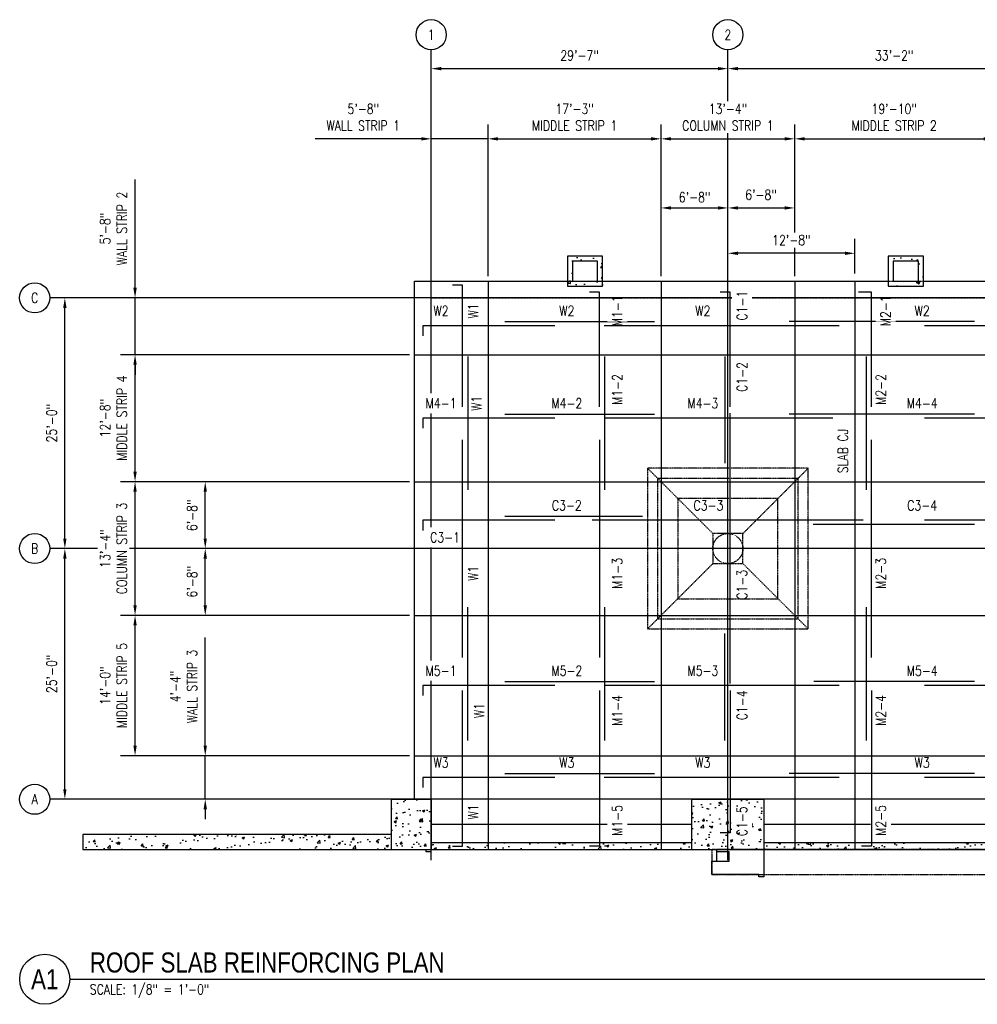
# Model space of a CAD drawing. Header units: inches. Extents: x -243 to 27073, y 648 to 1826.
# Tile 1 of 4: x -243 to 903, y 648 to 1826. Entities that reach past the tile are written whole.
import ezdxf
from ezdxf.enums import TextEntityAlignment as Align

# ---------------------------------------------------------------- set-up
doc = ezdxf.new("R2010")
doc.units = ezdxf.units.IN
doc.header["$MEASUREMENT"] = 0
for name, pattern in [('CENTER2', [1.125, 0.75, -0.125, 0.125, -0.125]), ('Dash', [0.25, 0.125, -0.125]), ('HIDDEN2', [0.1875, 0.125, -0.0625])]:
    doc.linetypes.add(name, pattern=pattern)
doc.layers.get('Defpoints').update_dxf_attribs({"color": 6})
for name, color, linetype in [('A-DETL-MEDM', 2, 'Continuous'), ('A-WALL', 4, 'Continuous'), ('A-WALL-HDLN', 3, 'Dash'), ('S-ANNO-DIMS', 1, 'Continuous'), ('S-ANNO-SYMB', 2, 'Continuous'), ('S-ANNO-TEXT', 2, 'Continuous'), ('S-BEAM', 13, 'Continuous'), ('S-BEAM-HDLN', 13, 'Dash'), ('S-BEAM-OTLN', 8, 'Dash'), ('S-COLS', 53, 'Continuous'), ('S-COLS-HDLN', 53, 'Dash'), ('S-GRID', 1, 'CENTER2'), ('S-GRID-IDEN', 1, 'Continuous'), ('S-JNTS-CTLJ', 132, 'Continuous'), ('S-REIN-RBAR-LONG', 6, 'Continuous'), ('S-REIN-RBAR-TRAN', 35, 'Continuous'), ('S-REIN-TAG-LONG', 31, 'Continuous'), ('S-REIN-TAG-TRAN', 31, 'Continuous'), ('S-SLAB', 173, 'Continuous')]:
    doc.layers.add(name, color=color, linetype=linetype)
doc.layers.add('A-PLST-NPLT', color=11, linetype='Continuous', plot=False)
doc.layers.add('A-WALL-PATT', color=9, linetype='Continuous', true_color=0x808080)
doc.styles.add('Annotative', font='romans.shx', dxfattribs={"width": 0.8, "height": 0.125})
doc.styles.add('Arial', font='romans.shx', dxfattribs={"width": 0.8})
doc.styles.add('TITLES', font='swiss.ttf', dxfattribs={"width": 0.8, "height": 0.25})
doc.dimstyles.new('Annotative', dxfattribs={"dimscale": 0, "dimtxt": 0.125, "dimasz": 0.125, "dimexe": 0.18, "dimexo": 0.0625, "dimgap": 0.09, "dimtad": 1, "dimdec": 3, "dimzin": 3, "dimdsep": 46, "dimlunit": 4, "dimtxsty": 'Annotative', "dimcen": 0.09, "dimclrt": 2, "dimazin": 2, "dimtfac": 1, "dimtdec": 3, "dimtmove": 0, "dimatfit": 0, "dimfxl": 1, "dimtfill": 1, "dimfrac": 2, "dimtolj": 1, "dimtzin": 0, "dimarcsym": 0})

# ---------------------------------------------------------------- blocks, each defined once
blk = doc.blocks.new('Grid - Circle 3_8_-570341-02_SP_Framing Plan-BO SLAB LOW_DOC')
at = {"layer": 'S-GRID-IDEN'}
blk.add_circle((0, 0), 0.188, dxfattribs=at)
blk = doc.blocks.new('*D8')
at = {"layer": 'Defpoints', "color": 0, "lineweight": -3, "transparency": 16777216}
for p in [(-189.3, 1193.2), (229.1, 1193.2), (201.1, 893.2)]:
    blk.add_point(p, dxfattribs=at)
at = {"layer": 'S-ANNO-DIMS', "color": 0, "lineweight": -2, "transparency": 16777216}
blk.add_line((-189.3, 905.2), (-189.3, 1181.2), dxfattribs=at)
at = {"layer": 'S-ANNO-DIMS', "color": 0, "lineweight": -3, "transparency": 16777216}
for points in [[(-191.3, 1181.2), (-187.3, 1181.2), (-189.3, 1193.2)], [(-191.3, 905.2), (-187.3, 905.2), (-189.3, 893.2)]]:
    blk.add_solid(points, dxfattribs=at)
at = {"layer": 'S-ANNO-DIMS', "color": 2, "lineweight": -3, "transparency": 16777216, "insert": (-205.1, 1043.2), "char_height": 12, "width": 60.165, "attachment_point": 5, "rotation": 90, "style": 'Annotative'}
blk.add_mtext('\\A1;25\'-0"', dxfattribs=at)
blk = doc.blocks.new('*D9')
at = {"layer": 'Defpoints', "color": 0, "lineweight": -3, "transparency": 16777216}
for p in [(-189.3, 1493.2), (249.1, 1493.2), (229.1, 1193.2)]:
    blk.add_point(p, dxfattribs=at)
at = {"layer": 'S-ANNO-DIMS', "color": 0, "lineweight": -2, "transparency": 16777216}
blk.add_line((-189.3, 1205.2), (-189.3, 1481.2), dxfattribs=at)
at = {"layer": 'S-ANNO-DIMS', "color": 0, "lineweight": -3, "transparency": 16777216}
for points in [[(-191.3, 1481.2), (-187.3, 1481.2), (-189.3, 1493.2)], [(-191.3, 1205.2), (-187.3, 1205.2), (-189.3, 1193.2)]]:
    blk.add_solid(points, dxfattribs=at)
at = {"layer": 'S-ANNO-DIMS', "color": 2, "lineweight": -3, "transparency": 16777216, "insert": (-205.1, 1343.2), "char_height": 12, "width": 60.165, "attachment_point": 5, "rotation": 90, "style": 'Annotative'}
blk.add_mtext('\\A1;25\'-0"', dxfattribs=at)
blk = doc.blocks.new('*D10')
at = {"layer": 'Defpoints', "color": 0, "lineweight": -3, "transparency": 16777216}
for p in [(604.1, 1767.5), (249.1, 1513.2), (604.1, 1513.2)]:
    blk.add_point(p, dxfattribs=at)
at = {"layer": 'S-ANNO-DIMS', "color": 0, "lineweight": -2, "transparency": 16777216}
blk.add_line((261.1, 1767.5), (592.1, 1767.5), dxfattribs=at)
at = {"layer": 'S-ANNO-DIMS', "color": 0, "lineweight": -3, "transparency": 16777216}
for points in [[(261.1, 1769.5), (261.1, 1765.5), (249.1, 1767.5)], [(592.1, 1769.5), (592.1, 1765.5), (604.1, 1767.5)]]:
    blk.add_solid(points, dxfattribs=at)
at = {"layer": 'S-ANNO-DIMS', "color": 2, "lineweight": -3, "transparency": 16777216, "insert": (426.6, 1783.3), "char_height": 12, "width": 60.165, "attachment_point": 5, "style": 'Annotative'}
blk.add_mtext('\\A1;29\'-7"', dxfattribs=at)
blk = doc.blocks.new('*D11')
at = {"layer": 'Defpoints', "color": 0, "lineweight": -3, "transparency": 16777216}
for p in [(1002.1, 1767.5), (604.1, 1513.2), (1002.1, 1513.2)]:
    blk.add_point(p, dxfattribs=at)
at = {"layer": 'S-ANNO-DIMS', "color": 0, "lineweight": -2, "transparency": 16777216}
blk.add_line((616.1, 1767.5), (990.1, 1767.5), dxfattribs=at)
at = {"layer": 'S-ANNO-DIMS', "color": 0, "lineweight": -3, "transparency": 16777216}
for points in [[(616.1, 1769.5), (616.1, 1765.5), (604.1, 1767.5)], [(990.1, 1769.5), (990.1, 1765.5), (1002.1, 1767.5)]]:
    blk.add_solid(points, dxfattribs=at)
at = {"layer": 'S-ANNO-DIMS', "color": 2, "lineweight": -3, "transparency": 16777216, "insert": (803.1, 1783.3), "char_height": 12, "width": 60.165, "attachment_point": 5, "style": 'Annotative'}
blk.add_mtext('\\A1;33\'-2"', dxfattribs=at)
blk = doc.blocks.new('*D15')
at = {"layer": 'Defpoints', "color": 0, "lineweight": -3, "transparency": 16777216}
for p in [(604.1, 1600.8), (524.1, 1513.2), (604.1, 1513.2)]:
    blk.add_point(p, dxfattribs=at)
at = {"layer": 'S-ANNO-DIMS', "color": 0, "lineweight": -2, "transparency": 16777216}
blk.add_line((536.1, 1600.8), (592.1, 1600.8), dxfattribs=at)
at = {"layer": 'S-ANNO-DIMS', "color": 0, "lineweight": -3, "transparency": 16777216}
for points in [[(536.1, 1602.8), (536.1, 1598.8), (524.1, 1600.8)], [(592.1, 1602.8), (592.1, 1598.8), (604.1, 1600.8)]]:
    blk.add_solid(points, dxfattribs=at)
at = {"layer": 'S-ANNO-DIMS', "color": 2, "lineweight": -3, "transparency": 16777216, "insert": (564.3, 1613.6), "char_height": 12, "width": 94.376, "attachment_point": 5, "style": 'Annotative'}
blk.add_mtext('\\A1;6\'-8"', dxfattribs=at)
blk = doc.blocks.new('*D16')
at = {"layer": 'Defpoints', "color": 0, "lineweight": -3, "transparency": 16777216}
for p in [(684.1, 1600.8), (604.1, 1513.2), (684.1, 1513.2)]:
    blk.add_point(p, dxfattribs=at)
at = {"layer": 'S-ANNO-DIMS', "color": 0, "lineweight": -2, "transparency": 16777216}
blk.add_line((616.1, 1600.8), (672.1, 1600.8), dxfattribs=at)
at = {"layer": 'S-ANNO-DIMS', "color": 0, "lineweight": -3, "transparency": 16777216}
for points in [[(616.1, 1602.8), (616.1, 1598.8), (604.1, 1600.8)], [(672.1, 1602.8), (672.1, 1598.8), (684.1, 1600.8)]]:
    blk.add_solid(points, dxfattribs=at)
at = {"layer": 'S-ANNO-DIMS', "color": 2, "lineweight": -3, "transparency": 16777216, "insert": (643.8, 1616.6), "char_height": 12, "width": 94.376, "attachment_point": 5, "style": 'Annotative'}
blk.add_mtext('\\A1;6\'-8"', dxfattribs=at)
blk = doc.blocks.new('*D23')
at = {"layer": 'Defpoints', "color": 0, "lineweight": -3, "transparency": 16777216}
for p in [(-21.3, 945.2), (229.1, 945.2), (201.1, 893.2)]:
    blk.add_point(p, dxfattribs=at)
at = {"layer": 'S-ANNO-DIMS', "color": 0, "lineweight": -2, "transparency": 16777216}
for p, q in [((-21.3, 957.2), (-21.3, 1086.8)), ((-21.3, 893.2), (-21.3, 945.2)), ((-21.3, 881.2), (-21.3, 869.2))]:
    blk.add_line(p, q, dxfattribs=at)
at = {"layer": 'S-ANNO-DIMS', "color": 0, "lineweight": -3, "transparency": 16777216}
for points in [[(-23.3, 957.2), (-19.3, 957.2), (-21.3, 945.2)], [(-23.3, 881.2), (-19.3, 881.2), (-21.3, 893.2)]]:
    blk.add_solid(points, dxfattribs=at)
at = {"layer": 'S-ANNO-DIMS', "color": 2, "lineweight": -3, "transparency": 16777216, "insert": (-47.1, 1028.1), "char_height": 12, "width": 129.531, "attachment_point": 5, "rotation": 90, "style": 'Annotative'}
blk.add_mtext('\\A1;4\'-4"\\PWALL STRIP 3', dxfattribs=at)
blk = doc.blocks.new('*D24')
at = {"layer": 'Defpoints', "color": 0, "lineweight": -3, "transparency": 16777216}
for p in [(-105.3, 1113.2), (229.1, 1113.2), (229.1, 945.2)]:
    blk.add_point(p, dxfattribs=at)
at = {"layer": 'S-ANNO-DIMS', "color": 0, "lineweight": -2, "transparency": 16777216}
for p, q in [((223.1, 1113.2), (-122.6, 1113.2)), ((-105.3, 957.2), (-105.3, 1101.2)), ((223.1, 945.2), (-122.6, 945.2))]:
    blk.add_line(p, q, dxfattribs=at)
at = {"layer": 'S-ANNO-DIMS', "color": 0, "lineweight": -3, "transparency": 16777216}
for points in [[(-107.3, 1101.2), (-103.3, 1101.2), (-105.3, 1113.2)], [(-107.3, 957.2), (-103.3, 957.2), (-105.3, 945.2)]]:
    blk.add_solid(points, dxfattribs=at)
at = {"layer": 'S-ANNO-DIMS', "color": 2, "lineweight": -3, "transparency": 16777216, "insert": (-131.1, 1029.2), "char_height": 12, "width": 117.262, "attachment_point": 5, "rotation": 90, "style": 'Annotative'}
blk.add_mtext('\\A1;14\'-0"\\PMIDDLE STRIP 5', dxfattribs=at)
blk = doc.blocks.new('*D25')
at = {"layer": 'Defpoints', "color": 0, "lineweight": -3, "transparency": 16777216}
for p in [(-21.3, 1193.2), (249.1, 1193.2), (229.1, 1113.2)]:
    blk.add_point(p, dxfattribs=at)
at = {"layer": 'S-ANNO-DIMS', "color": 0, "lineweight": -2, "transparency": 16777216}
blk.add_line((-21.3, 1125.2), (-21.3, 1181.2), dxfattribs=at)
at = {"layer": 'S-ANNO-DIMS', "color": 0, "lineweight": -3, "transparency": 16777216}
for points in [[(-23.3, 1181.2), (-19.3, 1181.2), (-21.3, 1193.2)], [(-23.3, 1125.2), (-19.3, 1125.2), (-21.3, 1113.2)]]:
    blk.add_solid(points, dxfattribs=at)
at = {"layer": 'S-ANNO-DIMS', "color": 2, "lineweight": -3, "transparency": 16777216, "insert": (-37.1, 1153.5), "char_height": 12, "width": 94.376, "attachment_point": 5, "rotation": 90, "style": 'Annotative'}
blk.add_mtext('\\A1;6\'-8"', dxfattribs=at)
blk = doc.blocks.new('*D26')
at = {"layer": 'Defpoints', "color": 0, "lineweight": -3, "transparency": 16777216}
for p in [(-21.3, 1273.2), (229.1, 1273.2), (249.1, 1193.2)]:
    blk.add_point(p, dxfattribs=at)
at = {"layer": 'S-ANNO-DIMS', "color": 0, "lineweight": -2, "transparency": 16777216}
blk.add_line((-21.3, 1205.2), (-21.3, 1261.2), dxfattribs=at)
at = {"layer": 'S-ANNO-DIMS', "color": 0, "lineweight": -3, "transparency": 16777216}
for points in [[(-23.3, 1261.2), (-19.3, 1261.2), (-21.3, 1273.2)], [(-23.3, 1205.2), (-19.3, 1205.2), (-21.3, 1193.2)]]:
    blk.add_solid(points, dxfattribs=at)
at = {"layer": 'S-ANNO-DIMS', "color": 2, "lineweight": -3, "transparency": 16777216, "insert": (-37.1, 1233), "char_height": 12, "width": 94.376, "attachment_point": 5, "rotation": 90, "style": 'Annotative'}
blk.add_mtext('\\A1;6\'-8"', dxfattribs=at)
blk = doc.blocks.new('*D27')
at = {"layer": 'Defpoints', "color": 0, "lineweight": -3, "transparency": 16777216}
for p in [(-105.3, 1425.2), (229.1, 1425.2), (229.1, 1273.2)]:
    blk.add_point(p, dxfattribs=at)
at = {"layer": 'S-ANNO-DIMS', "color": 0, "lineweight": -2, "transparency": 16777216}
for p, q in [((223.1, 1425.2), (-122.6, 1425.2)), ((-105.3, 1285.2), (-105.3, 1413.2)), ((223.1, 1273.2), (-122.6, 1273.2))]:
    blk.add_line(p, q, dxfattribs=at)
at = {"layer": 'S-ANNO-DIMS', "color": 0, "lineweight": -3, "transparency": 16777216}
for points in [[(-107.3, 1413.2), (-103.3, 1413.2), (-105.3, 1425.2)], [(-107.3, 1285.2), (-103.3, 1285.2), (-105.3, 1273.2)]]:
    blk.add_solid(points, dxfattribs=at)
at = {"layer": 'S-ANNO-DIMS', "color": 2, "lineweight": -3, "transparency": 16777216, "insert": (-131.1, 1349.2), "char_height": 12, "width": 117.262, "attachment_point": 5, "rotation": 90, "style": 'Annotative'}
blk.add_mtext('\\A1;12\'-8"\\PMIDDLE STRIP 4', dxfattribs=at)
blk = doc.blocks.new('*D28')
at = {"layer": 'Defpoints', "color": 0, "lineweight": -3, "transparency": 16777216}
for p in [(-105.3, 1493.2), (229.1, 1493.2), (229.1, 1425.2)]:
    blk.add_point(p, dxfattribs=at)
at = {"layer": 'S-ANNO-DIMS', "color": 0, "lineweight": -2, "transparency": 16777216}
for p, q in [((-105.3, 1505.2), (-105.3, 1634.8)), ((-105.3, 1425.2), (-105.3, 1493.2)), ((-105.3, 1413.2), (-105.3, 1401.2))]:
    blk.add_line(p, q, dxfattribs=at)
at = {"layer": 'S-ANNO-DIMS', "color": 0, "lineweight": -3, "transparency": 16777216}
for points in [[(-107.3, 1505.2), (-103.3, 1505.2), (-105.3, 1493.2)], [(-107.3, 1413.2), (-103.3, 1413.2), (-105.3, 1425.2)]]:
    blk.add_solid(points, dxfattribs=at)
at = {"layer": 'S-ANNO-DIMS', "color": 2, "lineweight": -3, "transparency": 16777216, "insert": (-131.1, 1576.1), "char_height": 12, "width": 107.528, "attachment_point": 5, "rotation": 90, "style": 'Annotative'}
blk.add_mtext('\\A1;5\'-8"\\PWALL STRIP 2', dxfattribs=at)
blk = doc.blocks.new('*D29')
at = {"layer": 'Defpoints', "color": 0, "lineweight": -3, "transparency": 16777216}
for p in [(-105.3, 1273.2), (229.1, 1273.2), (229.1, 1113.2)]:
    blk.add_point(p, dxfattribs=at)
at = {"layer": 'S-ANNO-DIMS', "color": 0, "lineweight": -2, "transparency": 16777216}
for p, q in [((223.1, 1273.2), (-122.6, 1273.2)), ((-105.3, 1125.2), (-105.3, 1261.2)), ((223.1, 1113.2), (-122.6, 1113.2))]:
    blk.add_line(p, q, dxfattribs=at)
at = {"layer": 'S-ANNO-DIMS', "color": 0, "lineweight": -3, "transparency": 16777216}
for points in [[(-107.3, 1261.2), (-103.3, 1261.2), (-105.3, 1273.2)], [(-107.3, 1125.2), (-103.3, 1125.2), (-105.3, 1113.2)]]:
    blk.add_solid(points, dxfattribs=at)
at = {"layer": 'S-ANNO-DIMS', "color": 2, "transparency": 16777216, "insert": (-131.1, 1193.2), "char_height": 12, "attachment_point": 5, "rotation": 90, "style": 'Annotative', "bg_fill": 3, "box_fill_scale": 1.25, "bg_fill_color": 256, "bg_fill_true_color": 13158600, "bg_fill_transparency": 0}
blk.add_mtext('\\A1;13\'-4"\\PCOLUMN STRIP 3', dxfattribs=at)
blk = doc.blocks.new('*D30')
at = {"layer": 'Defpoints', "color": 0, "lineweight": -3, "transparency": 16777216}
for p in [(249.1, 1683.5), (249.1, 1513.2), (317.1, 1513.2)]:
    blk.add_point(p, dxfattribs=at)
at = {"layer": 'S-ANNO-DIMS', "color": 0, "lineweight": -2, "transparency": 16777216}
for p, q in [((237.1, 1683.5), (110.4, 1683.5)), ((317.1, 1683.5), (249.1, 1683.5)), ((329.1, 1683.5), (341.1, 1683.5))]:
    blk.add_line(p, q, dxfattribs=at)
at = {"layer": 'S-ANNO-DIMS', "color": 0, "lineweight": -3, "transparency": 16777216}
for points in [[(237.1, 1685.5), (237.1, 1681.5), (249.1, 1683.5)], [(329.1, 1685.5), (329.1, 1681.5), (317.1, 1683.5)]]:
    blk.add_solid(points, dxfattribs=at)
at = {"layer": 'S-ANNO-DIMS', "color": 2, "lineweight": -3, "transparency": 16777216, "insert": (167.8, 1709.3), "char_height": 12, "attachment_point": 5, "style": 'Annotative', "bg_fill": 3, "box_fill_scale": 1.25, "bg_fill_color": 256, "bg_fill_true_color": 13158600, "bg_fill_transparency": 0}
blk.add_mtext('\\A1;5\'-8"\\PWALL STRIP 1', dxfattribs=at)
blk = doc.blocks.new('*D31')
at = {"layer": 'Defpoints', "color": 0, "lineweight": -3, "transparency": 16777216}
for p in [(524.1, 1683.5), (317.1, 1513.2), (524.1, 1513.2)]:
    blk.add_point(p, dxfattribs=at)
at = {"layer": 'S-ANNO-DIMS', "color": 0, "lineweight": -2, "transparency": 16777216}
for p, q in [((317.1, 1519.2), (317.1, 1700.8)), ((524.1, 1519.2), (524.1, 1700.8)), ((329.1, 1683.5), (512.1, 1683.5))]:
    blk.add_line(p, q, dxfattribs=at)
at = {"layer": 'S-ANNO-DIMS', "color": 0, "lineweight": -3, "transparency": 16777216}
for points in [[(329.1, 1685.5), (329.1, 1681.5), (317.1, 1683.5)], [(512.1, 1685.5), (512.1, 1681.5), (524.1, 1683.5)]]:
    blk.add_solid(points, dxfattribs=at)
at = {"layer": 'S-ANNO-DIMS', "color": 2, "lineweight": -3, "transparency": 16777216, "insert": (420.6, 1709.3), "char_height": 12, "attachment_point": 5, "style": 'Annotative', "bg_fill": 3, "box_fill_scale": 1.25, "bg_fill_color": 256, "bg_fill_true_color": 13158600, "bg_fill_transparency": 0}
blk.add_mtext('\\A1;17\'-3"\\PMIDDLE STRIP 1', dxfattribs=at)
blk = doc.blocks.new('*D32')
at = {"layer": 'Defpoints', "color": 0, "lineweight": -3, "transparency": 16777216}
for p in [(684.1, 1683.5), (524.1, 1513.2), (684.1, 1513.2)]:
    blk.add_point(p, dxfattribs=at)
at = {"layer": 'S-ANNO-DIMS', "color": 0, "lineweight": -2, "transparency": 16777216}
for p, q in [((524.1, 1519.2), (524.1, 1700.8)), ((684.1, 1519.2), (684.1, 1700.8)), ((536.1, 1683.5), (672.1, 1683.5))]:
    blk.add_line(p, q, dxfattribs=at)
at = {"layer": 'S-ANNO-DIMS', "color": 0, "lineweight": -3, "transparency": 16777216}
for points in [[(536.1, 1685.5), (536.1, 1681.5), (524.1, 1683.5)], [(672.1, 1685.5), (672.1, 1681.5), (684.1, 1683.5)]]:
    blk.add_solid(points, dxfattribs=at)
at = {"layer": 'S-ANNO-DIMS', "color": 2, "lineweight": -3, "transparency": 16777216, "insert": (604.1, 1709.3), "char_height": 12, "attachment_point": 5, "style": 'Annotative', "bg_fill": 3, "box_fill_scale": 1.25, "bg_fill_color": 256, "bg_fill_true_color": 13158600, "bg_fill_transparency": 0}
blk.add_mtext('\\A1;13\'-4"\\PCOLUMN STRIP 1', dxfattribs=at)
blk = doc.blocks.new('*D33')
at = {"layer": 'Defpoints', "color": 0, "lineweight": -3, "transparency": 16777216}
for p in [(922.1, 1683.5), (684.1, 1513.2), (922.1, 1513.2)]:
    blk.add_point(p, dxfattribs=at)
at = {"layer": 'S-ANNO-DIMS', "color": 0, "lineweight": -2, "transparency": 16777216}
for p, q in [((684.1, 1519.2), (684.1, 1700.8)), ((922.1, 1519.2), (922.1, 1700.8)), ((696.1, 1683.5), (910.1, 1683.5))]:
    blk.add_line(p, q, dxfattribs=at)
at = {"layer": 'S-ANNO-DIMS', "color": 0, "lineweight": -3, "transparency": 16777216}
for points in [[(696.1, 1685.5), (696.1, 1681.5), (684.1, 1683.5)], [(910.1, 1685.5), (910.1, 1681.5), (922.1, 1683.5)]]:
    blk.add_solid(points, dxfattribs=at)
at = {"layer": 'S-ANNO-DIMS', "color": 2, "lineweight": -3, "transparency": 16777216, "insert": (803.1, 1709.3), "char_height": 12, "attachment_point": 5, "style": 'Annotative', "bg_fill": 3, "box_fill_scale": 1.25, "bg_fill_color": 256, "bg_fill_true_color": 13158600, "bg_fill_transparency": 0}
blk.add_mtext('\\A1;19\'-10"\\PMIDDLE STRIP 2', dxfattribs=at)
blk = doc.blocks.new('*U7')
at = {"linetype": 'Continuous', "lineweight": -3}
blk.add_line((1.125, 0.625), (29.5, 0.625), dxfattribs=at)
at = {"lineweight": -3}
blk.add_circle((0.812, 0.625), 0.312, dxfattribs=at)
at = {"lineweight": -3, "style": 'Arial'}
blk.add_attdef('DRAWING_AREA_TITLE', text='', height=0.187, dxfattribs=at).set_placement((1.374, 0.634), align=Align.BOTTOM_LEFT)
blk.add_attdef('X#', text='', height=0.187, dxfattribs=at).set_placement((0.812, 0.625), align=Align.MIDDLE_CENTER)
blk.add_attdef('SCALE:', text='', height=0.0938, dxfattribs=at).set_placement((1.374, 0.561), align=Align.TOP_LEFT)
blk = doc.blocks.new('*D43')
at = {"layer": 'Defpoints', "color": 0, "lineweight": -3, "transparency": 16777216}
for p in [(604.1, 1546.5), (604.1, 1516.2), (756.1, 1516.2)]:
    blk.add_point(p, dxfattribs=at)
at = {"layer": 'S-ANNO-DIMS', "color": 0, "lineweight": -2, "transparency": 16777216}
for p, q in [((756.1, 1522.2), (756.1, 1563.8)), ((744.1, 1546.5), (616.1, 1546.5))]:
    blk.add_line(p, q, dxfattribs=at)
at = {"layer": 'S-ANNO-DIMS', "color": 0, "lineweight": -3, "transparency": 16777216}
for points in [[(616.1, 1548.5), (616.1, 1544.5), (604.1, 1546.5)], [(744.1, 1548.5), (744.1, 1544.5), (756.1, 1546.5)]]:
    blk.add_solid(points, dxfattribs=at)
at = {"layer": 'S-ANNO-DIMS', "color": 2, "transparency": 16777216, "insert": (680.1, 1562.3), "char_height": 12, "attachment_point": 5, "style": 'Annotative', "bg_fill": 3, "box_fill_scale": 1.25, "bg_fill_color": 256, "bg_fill_true_color": 13158600, "bg_fill_transparency": 0}
blk.add_mtext('\\A1;12\'-8"', dxfattribs=at)

msp = doc.modelspace()

# ---------------------------------------------------------------- hatches: boundary and pattern name
at = {"layer": 'A-WALL-PATT', "lineweight": -3}
h = msp.add_hatch(dxfattribs=at)
h.set_pattern_fill('AR-CONC', color=8, scale=4, style=0)
h.paths.add_polyline_path([(454.0774, 1543.2059), (412.0774, 1543.2059), (412.0774, 1507.2059), (454.0774, 1507.2059)])
h.paths.add_polyline_path([(448.0774, 1513.2059), (418.0774, 1513.2059), (418.0774, 1537.2059), (448.0774, 1537.2059)], flags=16)
h = msp.add_hatch(dxfattribs=at)
h.set_pattern_fill('AR-CONC', color=8, scale=4, style=0)
h.paths.add_polyline_path([(838.0774, 1543.2059), (796.0774, 1543.2059), (796.0774, 1507.2059), (838.0774, 1507.2059)])
h.paths.add_polyline_path([(832.0774, 1537.2059), (832.0774, 1513.2059), (802.0774, 1513.2059), (802.0774, 1537.2059)], flags=16)
h = msp.add_hatch(dxfattribs=at)
h.set_pattern_fill('AR-CONC', color=8, scale=4, style=0)
h.paths.add_polyline_path([(249.0774, 833.2059), (249.0774, 893.2059), (201.0774, 893.2059), (201.0774, 833.2059)])
h = msp.add_hatch(dxfattribs=at)
h.set_pattern_fill('AR-CONC', color=8, scale=4, style=0)
h.paths.add_polyline_path([(647.0774, 833.2059), (647.0774, 893.2059), (561.0774, 893.2059), (561.0774, 833.2059)])
h = msp.add_hatch(dxfattribs=at)
h.set_pattern_fill('AR-CONC', color=8, scale=4, style=0)
h.paths.add_polyline_path([(201.0774, 851.2059), (-167.9226, 851.2059), (-167.9226, 833.2059), (201.0774, 833.2059)])
h = msp.add_hatch(dxfattribs=at)
h.set_pattern_fill('AR-CONC', color=8, scale=4, style=0)
h.paths.add_polyline_path([(561.0774, 833.2059), (561.0774, 841.2059), (249.0774, 841.2059), (249.0774, 833.2059)])
h = msp.add_hatch(dxfattribs=at)
h.set_pattern_fill('AR-CONC', color=8, scale=4, style=0)
h.paths.add_polyline_path([(959.0774, 833.2059), (959.0774, 841.2059), (647.0774, 841.2059), (647.0774, 833.2059)])

# ---------------------------------------------------------------- linework, layer by layer
at = {"layer": 'A-DETL-MEDM', "lineweight": -3}
for p, q in [((317.0774, 1513.2059), (317.0774, 833.2059)), ((524.0774, 1513.2059), (524.0774, 833.2059)), ((684.0774, 1513.2059), (684.0774, 833.2059)), ((229.0774, 1425.2059), (2173.0774, 1425.2059)), ((229.0774, 1273.2059), (2173.0774, 1273.2059)), ((229.0774, 1113.2059), (2173.0774, 1113.2059)), ((229.0774, 945.2059), (2173.0774, 945.2059))]:
    msp.add_line(p, q, dxfattribs=at)
at = {"layer": 'A-PLST-NPLT', "lineweight": -3}
for p, q in [((647.0774, 893.2059), (647.0774, 800.2059)), ((243.0774, 830.2059), (243.0774, 833.2059)), ((249.0774, 830.2059), (243.0774, 830.2059)), ((591.0774, 819.2059), (591.0774, 833.2059)), ((605.7202, 830.2059), (591.0774, 830.2059)), ((605.7202, 819.2059), (605.7202, 830.2059)), ((585.0774, 803.2059), (585.0774, 819.2059)), ((585.0774, 819.2059), (605.7202, 819.2059)), ((641.0774, 803.2059), (585.0774, 803.2059)), ((641.0774, 800.2059), (641.0774, 803.2059)), ((647.0774, 800.2059), (641.0774, 800.2059))]:
    msp.add_line(p, q, dxfattribs=at)
at = {"layer": 'A-WALL', "lineweight": -3}
for p, q in [((201.0774, 851.2059), (-167.9226, 851.2059)), ((-167.9226, 851.2059), (-167.9226, 833.2059)), ((-167.9226, 833.2059), (201.0774, 833.2059))]:
    msp.add_line(p, q, dxfattribs=at)
for points in [[(412.0774, 1543.2059), (412.0774, 1507.2059), (454.0774, 1507.2059), (454.0774, 1543.2059)], [(418.0774, 1537.2059), (418.0774, 1513.2059), (448.0774, 1513.2059), (448.0774, 1537.2059)], [(796.0774, 1543.2059), (796.0774, 1507.2059), (838.0774, 1507.2059), (838.0774, 1543.2059)], [(802.0774, 1537.2059), (802.0774, 1513.2059), (832.0774, 1513.2059), (832.0774, 1537.2059)]]:
    msp.add_lwpolyline(points, close=True, dxfattribs=at)
at = {"layer": 'A-WALL-HDLN', "linetype": 'HIDDEN2', "lineweight": -3}
for p, q in [((249.0774, 1493.2059), (2153.0774, 1493.2059)), ((249.0774, 893.2059), (249.0774, 1493.2059))]:
    msp.add_line(p, q, dxfattribs=at)
at = {"layer": 'S-BEAM', "lineweight": -3}
for p, q in [((249.0774, 863.2059), (561.0774, 863.2059)), ((647.0774, 863.2059), (1357.0774, 863.2059))]:
    msp.add_line(p, q, dxfattribs=at)
at = {"layer": 'S-BEAM-HDLN', "lineweight": -3}
msp.add_lwpolyline([(508.0774, 1289.2059), (508.0774, 1097.2059), (700.0774, 1097.2059), (700.0774, 1289.2059)], close=True, dxfattribs=at)
at = {"layer": 'S-BEAM-OTLN', "lineweight": -3}
msp.add_lwpolyline([(1817.0774, 803.2059), (1817.0774, 833.2059), (585.0774, 833.2059), (585.0774, 803.2059), (983.0774, 803.2059), (983.0774, 773.2059), (1381.0774, 773.2059), (1381.0774, 743.2059), (1419.0774, 743.2059), (1419.0774, 803.2059), (1817.0774, 803.2059)], dxfattribs=at)
at = {"layer": 'S-COLS', "lineweight": -3}
for p, q in [((201.0774, 893.2059), (201.0774, 833.2059)), ((201.0774, 893.2059), (249.0774, 893.2059)), ((249.0774, 893.2059), (249.0774, 833.2059)), ((561.0774, 833.2059), (561.0774, 893.2059)), ((561.0774, 893.2059), (647.0774, 893.2059)), ((647.0774, 893.2059), (647.0774, 833.2059)), ((201.0774, 833.2059), (2201.0774, 833.2059))]:
    msp.add_line(p, q, dxfattribs=at)
at = {"layer": 'S-COLS-HDLN'}
for p, q in [((586.0774, 1211.2059), (508.0774, 1289.2059)), ((622.0774, 1211.2059), (700.0774, 1289.2059)), ((586.0774, 1175.2059), (508.0774, 1097.2059)), ((622.0774, 1175.2059), (700.0774, 1097.2059))]:
    msp.add_line(p, q, dxfattribs=at)
for points in [[(520.0774, 1277.2059), (520.0774, 1109.2059), (688.0774, 1109.2059), (688.0774, 1277.2059)], [(544.0774, 1253.2059), (544.0774, 1133.2059), (664.0774, 1133.2059), (664.0774, 1253.2059)], [(586.0774, 1211.2059), (586.0774, 1175.2059), (622.0774, 1175.2059), (622.0774, 1211.2059)]]:
    msp.add_lwpolyline(points, close=True, dxfattribs=at)
at = {"layer": 'S-COLS-HDLN', "linetype": 'HIDDEN2', "lineweight": -3}
msp.add_circle((604.0774, 1193.2059), 18, dxfattribs=at)
at = {"layer": 'S-GRID', "lineweight": -3}
for p, q in [((249.0774, 820.1184), (249.0774, 1790.0798)), ((604.0774, 820.1184), (604.0774, 1790.0798)), ((2229.5745, 1493.2059), (-207.3452, 1493.2059)), ((2229.5745, 1193.2059), (-207.3452, 1193.2059)), ((2201.0774, 893.2059), (-207.3452, 893.2059))]:
    msp.add_line(p, q, dxfattribs=at)
at = {"layer": 'S-REIN-RBAR-LONG', "lineweight": -3}
for p, q in [((337.0774, 1464.8502), (516.2862, 1464.8502)), ((899.0774, 1464.8502), (677.3274, 1464.8502)), ((737.0774, 1459.8502), (456.0774, 1459.8502)), ((1165.0774, 1459.8502), (839.3274, 1459.8502)), ((337.0774, 1354.2059), (516.2862, 1354.2059)), ((737.0774, 1349.2059), (456.0774, 1349.2059)), ((899.0774, 1354.2059), (677.3274, 1354.2059)), ((1165.0774, 1349.2059), (839.3274, 1349.2059)), ((337.0774, 1232.0016), (502.0774, 1232.0016)), ((765.8274, 1227.0016), (441.8685, 1227.0016)), ((1165.0774, 1227.0016), (839.3274, 1227.0016)), ((899.0774, 1222.0016), (706.0774, 1222.0016)), ((337.0774, 1034.2059), (516.2862, 1034.2059)), ((737.0774, 1029.2059), (456.0774, 1029.2059)), ((899.0774, 1034.2059), (707.0774, 1034.2059)), ((1165.0774, 1029.2059), (839.3274, 1029.2059)), ((337.0774, 924.2059), (516.2862, 924.2059)), ((737.0774, 919.2059), (456.0774, 919.2059)), ((899.0774, 924.2059), (677.3274, 924.2059)), ((1165.0774, 919.2059), (839.3274, 919.2059))]:
    msp.add_line(p, q, dxfattribs=at)
for points in [[(397.0774, 1459.8502), (239.0774, 1459.8502), (239.0774, 1447.8502)], [(397.0774, 1349.2059), (239.0774, 1349.2059), (239.0774, 1337.2059)], [(397.0774, 1227.0016), (239.0774, 1227.0016), (239.0774, 1215.0016)], [(397.0774, 1029.2059), (239.0774, 1029.2059), (239.0774, 1017.2059)], [(397.0774, 919.2059), (239.0774, 919.2059), (239.0774, 907.2059)]]:
    msp.add_lwpolyline(points, dxfattribs=at)
at = {"layer": 'S-REIN-RBAR-TRAN', "lineweight": -3}
for p, q in [((293.0532, 1422.9559), (293.0532, 1263.4559)), ((456.9851, 1263.4559), (456.9851, 1422.9559)), ((600.4851, 1422.9559), (600.4851, 1295.2059)), ((606.9851, 1031.6996), (606.9851, 1355.2059)), ((450.4851, 1323.4559), (450.4851, 1062.9559)), ((293.0532, 963.4559), (293.0532, 1122.9559)), ((456.9851, 963.4559), (456.9851, 1122.9559)), ((769.5434, 1122.9559), (769.5434, 963.4559)), ((600.4851, 963.4559), (600.4851, 1091.6996))]:
    msp.add_line(p, q, dxfattribs=at)
for points in [[(450.4851, 1362.9559), (450.4851, 1500.2059), (438.4851, 1500.2059)], [(606.9851, 1362.9559), (606.9851, 1500.2059), (594.9851, 1500.2059)], [(776.0434, 1362.9559), (776.0434, 1500.2059), (760.3274, 1500.2059)], [(769.7934, 1263.4559), (769.7934, 1422.9559)], [(776.0434, 1062.9559), (776.0434, 1323.4559)], [(274.5532, 837.2059), (286.5532, 837.2059), (286.5532, 1023.4559)], [(450.4851, 1023.4559), (450.4851, 837.2059), (438.4851, 837.2059)], [(606.9851, 1023.4559), (606.9851, 852.9837), (594.9851, 852.9837)]]:
    msp.add_lwpolyline(points, dxfattribs=at)
at = {"layer": 'S-SLAB', "lineweight": -3}
for p, q in [((229.0774, 1513.2059), (796.0774, 1513.2059)), ((229.0774, 893.2059), (229.0774, 1513.2059)), ((454.0774, 1513.2059), (796.0774, 1513.2059)), ((838.0774, 1513.2059), (1180.0774, 1513.2059)), ((561.0774, 841.2059), (249.0774, 841.2059)), ((959.0774, 841.2059), (647.0774, 841.2059))]:
    msp.add_line(p, q, dxfattribs=at)
at = {"layer": 'S-SLAB', "linetype": 'HIDDEN2', "lineweight": -3}
msp.add_line((796.0774, 1513.2059), (838.0774, 1513.2059), dxfattribs=at)

# ---------------------------------------------------------------- block references
at = {"layer": 'S-ANNO-SYMB'}
ref = msp.add_blockref('*U7', (-291.3453, 617.8056), dxfattribs=dict(at, xscale=96, yscale=96, zscale=96))
ref.add_attrib('SCALE:', 'SCALE: 1/8" = 1\'-0"', dxfattribs={"layer": '0', "lineweight": -3, "height": 12, "style": 'Annotative', "width": 0.796875}).set_placement((-159.4129, 671.6218), align=Align.TOP_LEFT)
ref.add_attrib('DRAWING_AREA_TITLE', 'ROOF SLAB REINFORCING PLAN', dxfattribs={"layer": '0', "lineweight": -3, "height": 24, "style": 'TITLES', "width": 0.796875}).set_placement((-159.4129, 678.6607), align=Align.BOTTOM_LEFT)
ref.add_attrib('X#', 'A1', dxfattribs={"layer": '0', "lineweight": -3, "height": 24, "style": 'TITLES', "width": 0.796875}).set_placement((-213.3453, 677.8056), align=Align.MIDDLE_CENTER)
at = {"layer": 'S-GRID-IDEN', "lineweight": -3, "xscale": 95.99999999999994, "yscale": 95.99999999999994, "zscale": 95.99999999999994}
for p in [(249.0774, 1808.0798), (604.0774, 1808.0798)]:
    msp.add_blockref('Grid - Circle 3_8_-570341-02_SP_Framing Plan-BO SLAB LOW_DOC', p, dxfattribs=at)
at = {"layer": 'S-GRID-IDEN', "lineweight": -3, "xscale": 95.99999999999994, "yscale": 95.99999999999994, "zscale": 95.99999999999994, "rotation": 89.9999999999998}
for p in [(-225.3452, 1493.2059), (-225.3452, 1193.2059), (-225.3452, 893.2059)]:
    msp.add_blockref('Grid - Circle 3_8_-570341-02_SP_Framing Plan-BO SLAB LOW_DOC', p, dxfattribs=at)

# ---------------------------------------------------------------- texts
at = {"layer": 'S-GRID-IDEN', "lineweight": -3, "char_height": 12, "width": 12, "attachment_point": 5, "style": 'Annotative'}
for s, insert in [('1', (249.0774, 1808.0798)), ('2', (604.0774, 1808.0798)), ('C', (-225.3452, 1493.2059)), ('B', (-225.3452, 1193.2059)), ('A', (-225.3452, 893.2059))]:
    msp.add_mtext(s, dxfattribs=dict(at, insert=insert))
at = {"layer": 'S-REIN-TAG-LONG', "lineweight": -3, "char_height": 12, "width": 14.203586, "attachment_point": 5, "style": 'Annotative'}
for s, insert in [('W2', (260.8607, 1477.6641)), ('W2', (411.4036, 1477.6641)), ('W2', (574.1745, 1477.6641)), ('W2', (836.599, 1477.6641)), ('M4-2', (411.4036, 1367.0198)), ('M4-3', (574.1745, 1367.0198)), ('M4-4', (836.599, 1367.0198)), ('C3-2', (411.4036, 1244.8155)), ('C3-3', (580.8597, 1244.8155)), ('C3-4', (836.599, 1244.8155)), ('M5-2', (411.4036, 1047.0198)), ('M5-3', (574.1745, 1047.0198)), ('M5-4', (836.599, 1047.0198)), ('W3', (260.8607, 937.0198)), ('W3', (411.4036, 937.0198)), ('W3', (574.1745, 937.0198)), ('W3', (836.599, 937.0198))]:
    msp.add_mtext(s, dxfattribs=dict(at, insert=insert))
at = {"layer": 'S-REIN-TAG-TRAN', "lineweight": -3, "char_height": 12, "width": 14.203586, "attachment_point": 5, "rotation": 90, "style": 'Annotative'}
for s, insert in [('W1', (299.3864, 1477.6641)), ('C1-2', (620.9954, 1398.4637)), ('M1-2', (471.7629, 1383.4637)), ('M2-2', (787.1305, 1383.4637)), ('W1', (303.3753, 1367.0198)), ('M1-3', (471.7629, 1163.437)), ('M2-3', (787.1305, 1163.437)), ('W1', (299.3864, 1163.437)), ('C1-3', (620.9954, 1149.8462)), ('M1-4', (471.7629, 999.3657)), ('C1-4', (620.9954, 1005.5138)), ('M2-4', (787.1305, 999.3657)), ('W1', (306.3864, 999.3657)), ('W1', (299.3864, 878.0177))]:
    msp.add_mtext(s, dxfattribs=dict(at, insert=insert))

# ---------------------------------------------------------------- dimensions: what is measured, and where the dimension line sits
at = {"layer": 'S-ANNO-DIMS', "lineweight": -3}
for base, p1, p2, picture, middle in [((604.0774, 1767.5093), (249.0774, 1513.2059), (604.0774, 1513.2059), '*D10', (426.5774, 1783.2921)), ((1002.0774, 1767.5093), (604.0774, 1513.2059), (1002.0774, 1513.2059), '*D11', (803.0774, 1783.2921))]:
    dim = msp.add_linear_dim(base=base, p1=p1, p2=p2, dimstyle='Annotative', override={"dimpost": '\\X', "dimse1": 1, "dimse2": 1, "dimtfill": 0}, dxfattribs=at)
    dim.commit()
    dim.dimension.update_dxf_attribs({"geometry": picture, "text_midpoint": middle})
for base, p1, p2, text, picture, middle in [((-105.3452, 1493.2059), (229.0774, 1425.2059), (229.0774, 1493.2059), '<>\\PWALL STRIP 2', '*D28', (-105.3452, 1576.1317)), ((-21.3452, 945.2059), (201.0774, 893.2059), (229.0774, 945.2059), '<>\\PWALL STRIP 3', '*D23', (-21.3452, 1028.1317))]:
    dim = msp.add_linear_dim(base=base, p1=p1, p2=p2, angle=90, text=text, dimstyle='Annotative', override={"dimpost": '\\X', "dimse1": 1, "dimse2": 1, "dimtfill": 0}, dxfattribs=at)
    dim.commit()
    dim.dimension.update_dxf_attribs({"geometry": picture, "text_midpoint": middle, "dimtype": 160})
for base, p1, p2, override, picture, middle in [((604.0774, 1600.8424), (524.0774, 1513.2059), (604.0774, 1513.2059), {"dimtxt": 1, "dimpost": '\\X', "dimse1": 1, "dimse2": 1, "dimtfill": 0}, '*D15', (564.3274, 1597.8424)), ((684.0774, 1600.8424), (604.0774, 1513.2059), (684.0774, 1513.2059), {"dimpost": '\\X', "dimse1": 1, "dimse2": 1, "dimtfill": 0}, '*D16', (643.8274, 1600.8424))]:
    dim = msp.add_linear_dim(base=base, p1=p1, p2=p2, dimstyle='Annotative', override=override, dxfattribs=at)
    dim.commit()
    dim.dimension.update_dxf_attribs({"geometry": picture, "text_midpoint": middle, "dimtype": 160})
for base, p1, p2, text, picture, middle in [((-105.3452, 1425.2059), (229.0774, 1273.2059), (229.0774, 1425.2059), '<>\\PMIDDLE STRIP 4', '*D27', (-131.1281, 1349.2059)), ((-105.3452, 1113.2059), (229.0774, 945.2059), (229.0774, 1113.2059), '<>\\PMIDDLE STRIP 5', '*D24', (-131.1281, 1029.2059))]:
    dim = msp.add_linear_dim(base=base, p1=p1, p2=p2, angle=90, text=text, dimstyle='Annotative', override={"dimpost": '\\X', "dimtfill": 0}, dxfattribs=at)
    dim.commit()
    dim.dimension.update_dxf_attribs({"geometry": picture, "text_midpoint": middle})
for base, p1, p2, picture, middle in [((-21.3452, 1273.2059), (249.0774, 1193.2059), (229.0774, 1273.2059), '*D26', (-21.3452, 1232.9559)), ((-21.3452, 1193.2059), (229.0774, 1113.2059), (249.0774, 1193.2059), '*D25', (-21.3452, 1153.4559))]:
    dim = msp.add_linear_dim(base=base, p1=p1, p2=p2, angle=90, dimstyle='Annotative', override={"dimpost": '\\X', "dimse1": 1, "dimse2": 1, "dimtfill": 0}, dxfattribs=at)
    dim.commit()
    dim.dimension.update_dxf_attribs({"geometry": picture, "text_midpoint": middle, "dimtype": 160})
dim = msp.add_linear_dim(base=(-189.3452, 1193.2059), p1=(201.0774, 893.2059), p2=(229.0774, 1193.2059), angle=90, dimstyle='Annotative', override={"dimpost": '\\X', "dimse1": 1, "dimse2": 1, "dimtfill": 0}, dxfattribs=at)
dim.commit()
dim.dimension.update_dxf_attribs({"geometry": '*D8', "text_midpoint": (-205.1281, 1043.2059)})

# ---------------------------------------------------------------- next in the draw order: texts
at = {"layer": 'S-REIN-TAG-LONG', "lineweight": -3, "char_height": 12, "width": 14.203586, "attachment_point": 5, "style": 'Annotative', "bg_fill": 3, "box_fill_scale": 1.5, "bg_fill_color": 256, "bg_fill_transparency": 0}
for s, insert in [('M4-1', (260.8607, 1367.0198)), ('M5-1', (260.8607, 1047.0198))]:
    msp.add_mtext(s, dxfattribs=dict(at, insert=insert))
at = {"layer": 'S-REIN-TAG-TRAN', "lineweight": -3, "char_height": 12, "width": 14.203586, "attachment_point": 5, "rotation": 90, "style": 'Annotative', "bg_fill": 3, "box_fill_scale": 1.5, "bg_fill_color": 256, "bg_fill_transparency": 0}
for s, insert in [('C1-1', (620.9954, 1483.8747)), ('M1-1', (471.7629, 1477.6641)), ('M2-1', (792.7805, 1477.6641)), ('M1-5', (471.7629, 867.7668)), ('M2-5', (787.1305, 867.7668)), ('C1-5', (620.9954, 866.7884))]:
    msp.add_mtext(s, dxfattribs=dict(at, insert=insert))

# ---------------------------------------------------------------- next in the draw order: dimensions: what is measured, and where the dimension line sits
at = {"layer": 'S-ANNO-DIMS', "lineweight": -3}
dim = msp.add_linear_dim(base=(249.0774, 1683.5093), p1=(317.0774, 1513.2059), p2=(249.0774, 1513.2059), text='<>\\PWALL STRIP 1', dimstyle='Annotative', override={"dimpost": '\\X', "dimse1": 1, "dimse2": 1}, dxfattribs=at)
dim.commit()
dim.dimension.update_dxf_attribs({"geometry": '*D30', "text_midpoint": (167.7517, 1709.2921)})

# ---------------------------------------------------------------- next in the draw order: linework, layer by layer
at = {"layer": 'S-REIN-RBAR-TRAN', "lineweight": -3}
for points in [[(286.5532, 1362.9559), (286.5532, 1508.4347), (274.5532, 1508.4347)], [(776.0434, 1023.4559), (776.0434, 837.2059), (764.0434, 837.2059)]]:
    msp.add_lwpolyline(points, dxfattribs=at)

# ---------------------------------------------------------------- next in the draw order: dimensions: what is measured, and where the dimension line sits
at = {"layer": 'S-ANNO-DIMS', "lineweight": -3}
dim = msp.add_linear_dim(base=(524.0774, 1683.5093), p1=(317.0774, 1513.2059), p2=(524.0774, 1513.2059), text='<>\\PMIDDLE STRIP 1', dimstyle='Annotative', override={"dimpost": '\\X'}, dxfattribs=at)
dim.commit()
dim.dimension.update_dxf_attribs({"geometry": '*D31', "text_midpoint": (420.5774, 1709.2921)})
dim = msp.add_linear_dim(base=(-189.3452, 1493.2059), p1=(229.0774, 1193.2059), p2=(249.0774, 1493.2059), angle=90, dimstyle='Annotative', override={"dimpost": '\\X', "dimse1": 1, "dimse2": 1, "dimtfill": 0}, dxfattribs=at)
dim.commit()
dim.dimension.update_dxf_attribs({"geometry": '*D9', "text_midpoint": (-205.1281, 1343.2059)})

# ---------------------------------------------------------------- next in the draw order: texts
at = {"layer": 'S-REIN-TAG-LONG', "lineweight": -3, "insert": (265.6214, 1206.5955), "char_height": 12, "width": 38.393189, "attachment_point": 5, "style": 'Annotative', "bg_fill": 3, "box_fill_scale": 1.5, "bg_fill_color": 256, "bg_fill_transparency": 0}
msp.add_mtext('C3-1', dxfattribs=at)

# ---------------------------------------------------------------- next in the draw order: dimensions: what is measured, and where the dimension line sits
at = {"layer": 'S-ANNO-DIMS', "lineweight": -3}
dim = msp.add_linear_dim(base=(684.0774, 1683.5093), p1=(524.0774, 1513.2059), p2=(684.0774, 1513.2059), text='<>\\PCOLUMN STRIP 1', dimstyle='Annotative', override={"dimpost": '\\X'}, dxfattribs=at)
dim.commit()
dim.dimension.update_dxf_attribs({"geometry": '*D32', "text_midpoint": (604.0774, 1709.2921)})
at = {"layer": 'S-ANNO-DIMS'}
dim = msp.add_linear_dim(base=(-105.3452, 1273.2059), p1=(229.0774, 1113.2059), p2=(229.0774, 1273.2059), angle=90, text='<>\\PCOLUMN STRIP 3', dimstyle='Annotative', override={"dimpost": '\\X'}, dxfattribs=at)
dim.commit()
dim.dimension.update_dxf_attribs({"geometry": '*D29', "text_midpoint": (-105.3452, 1193.2059), "dimtype": 160})

# ---------------------------------------------------------------- next in the draw order: linework, layer by layer
at = {"layer": 'S-REIN-RBAR-TRAN', "lineweight": -3}
msp.add_line((286.5532, 1062.9559), (286.5532, 1323.4559), dxfattribs=at)

# ---------------------------------------------------------------- next in the draw order: dimensions: what is measured, and where the dimension line sits
at = {"layer": 'S-ANNO-DIMS', "lineweight": -3}
dim = msp.add_linear_dim(base=(922.0774, 1683.5093), p1=(684.0774, 1513.2059), p2=(922.0774, 1513.2059), text='<>\\PMIDDLE STRIP 2', dimstyle='Annotative', override={"dimpost": '\\X'}, dxfattribs=at)
dim.commit()
dim.dimension.update_dxf_attribs({"geometry": '*D33', "text_midpoint": (803.0774, 1709.2921)})

# ---------------------------------------------------------------- next in the draw order: linework, layer by layer
at = {"layer": 'S-JNTS-CTLJ'}
msp.add_line((756.0774, 1513.2059), (756.0774, 833.2059), dxfattribs=at)

# ---------------------------------------------------------------- next in the draw order: texts
at = {"layer": 'S-ANNO-TEXT', "insert": (735.8045, 1283.2938), "char_height": 12, "width": 60.909431, "attachment_point": 1, "rotation": 90, "style": 'Annotative', "bg_fill": 3, "box_fill_scale": 1.5, "bg_fill_color": 256, "bg_fill_transparency": 0}
msp.add_mtext('SLAB CJ', dxfattribs=at)

# ---------------------------------------------------------------- next in the draw order: dimensions: what is measured, and where the dimension line sits
at = {"layer": 'S-ANNO-DIMS'}
dim = msp.add_linear_dim(base=(604.0774, 1546.5427), p1=(756.0774, 1516.2059), p2=(604.0774, 1516.2059), dimstyle='Annotative', override={"dimdec": 2, "dimpost": '\\X', "dimse2": 1}, dxfattribs=at)
dim.commit()
dim.dimension.update_dxf_attribs({"geometry": '*D43', "text_midpoint": (680.0774, 1562.3255)})

doc.saveas('drawing.dxf')
